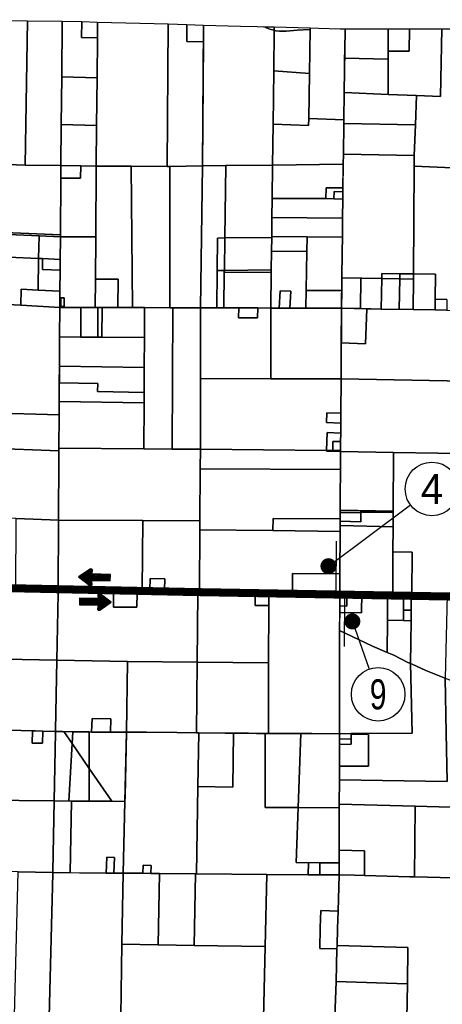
# Model space of a CAD drawing. Header units: feet. Extents: x 1267057 to 1687180, y 137439 to 673336.
# Tile 49 of 159: x 1291386 to 1299272, y 320501 to 338889. Entities that reach past the tile are written whole.
import ezdxf
from ezdxf.enums import TextEntityAlignment as Align

# ---------------------------------------------------------------- set-up
doc = ezdxf.new("R2010")
doc.units = ezdxf.units.FT
doc.header["$MEASUREMENT"] = 0
doc.linetypes.add('F', pattern=[0.15, 0.1, -0.05])
for name, color, linetype in [('CL-TICK-PI', 1, 'Continuous'), ('County_Land_Parcels_IDHS_', 247, 'Continuous'), ('SHEET', 4, 'Continuous'), ('SIGN', 9, 'Continuous')]:
    doc.layers.add(name, color=color, linetype=linetype)
doc.styles.get("Standard").update_dxf_attribs({"font": 'font31.shx'})

# ---------------------------------------------------------------- blocks, each defined once
blk = doc.blocks.new('370')
at = {"color": 0, "linetype": 'ByBlock'}
for p, q in [((0, 0.1001), (0, -0.1001)), ((0, 0), (0.063, 0))]:
    blk.add_line(p, q, dxfattribs=at)
blk = doc.blocks.new('*X15')
at = {"color": 0}
for p, q in [((1.557, 2.675), (1.635, 2.675)), ((1.575, 2.688), (1.636, 2.688)), ((1.592, 2.7), (1.63, 2.7)), ((1.42, 2.575), (1.923, 2.575)), ((1.434, 2.562), (1.923, 2.562)), ((1.437, 2.587), (1.923, 2.587)), ((1.451, 2.55), (1.923, 2.55)), ((1.454, 2.6), (1.923, 2.6)), ((1.469, 2.538), (1.923, 2.538)), ((1.471, 2.612), (1.923, 2.612)), ((1.486, 2.525), (1.923, 2.525)), ((1.488, 2.625), (1.923, 2.625)), ((1.503, 2.513), (1.627, 2.513)), ((1.506, 2.638), (1.627, 2.638)), ((1.523, 2.65), (1.63, 2.65)), ((1.54, 2.663), (1.633, 2.663)), ((1.52, 2.5), (1.629, 2.5)), ((1.538, 2.487), (1.632, 2.487)), ((1.555, 2.475), (1.635, 2.475)), ((1.572, 2.462), (1.637, 2.462)), ((1.589, 2.45), (1.632, 2.45))]:
    blk.add_line(p, q, dxfattribs=at)
blk = doc.blocks.new('arrow')
at = {"layer": 'SIGN', "color": 6}
for points in [[(1332292, 287632), (1332232, 287649, 0.691214), (1332199, 287605), (1332339, 287387), (1332503, 287588, 0.691214), (1332475, 287636), (1332413, 287625), (1332433, 287975), (1332311, 287981)], [(1332877, 287734), (1332937, 287718, 0.691214), (1332970, 287762), (1332829, 287979), (1332666, 287778, 0.691214), (1332694, 287731), (1332755, 287741), (1332736, 287392), (1332858, 287385)]]:
    blk.add_lwpolyline(points, format="xyb", close=True, dxfattribs=at)
for p, xscale, yscale, zscale, rotation in [((1335261, 285564), 1171.875000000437, 1171.875000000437, 1171.875000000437, 86.8866288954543), ((1329908, 289802), 1171.875000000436, 1171.875000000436, 1171.875000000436, 266.8866288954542)]:
    blk.add_blockref('*X15', p, dxfattribs=dict(at, xscale=xscale, yscale=yscale, zscale=zscale, rotation=rotation))

msp = doc.modelspace()

# ---------------------------------------------------------------- linework, layer by layer
at = {"layer": 'CL-TICK-PI', "linetype": 'F', "const_width": 150, "flags": 128}
msp.add_lwpolyline([(1278726, 291441), (1278739, 292634), (1278808, 296860), (1278600, 297875), (1278338, 299105), (1278377, 299577), (1278522, 300170), (1278571, 300614), (1278640, 301882), (1278871, 311352), (1279266, 312724), (1280580, 317679), (1282289, 323400), (1282390, 323709), (1282544, 324030), (1282725, 324283), (1283316, 324565), (1283545, 324920), (1283560, 325733), (1283573, 327065), (1283549, 327583), (1283633, 328034), (1283710, 328291), (1286625, 328350), (1290460, 328288), (1294648, 328200), (1301632, 328078), (1305763, 328102), (1312042, 328020), (1318210, 327795), (1324062, 327717), (1326180, 327672), (1326669, 327727), (1326991, 327860), (1327316, 328079), (1327717, 328368), (1328057, 328647), (1328548, 328738), (1328767, 328730), (1328918, 328737), (1333724, 328617), (1333479, 321499), (1333267, 311918), (1333096, 304581), (1332834, 295133), (1332705, 292167), (1332522, 285003), (1332461, 283691), (1332481, 282511), (1332542, 282168), (1333163, 281444), (1333605, 281069), (1334712, 280781), (1334643, 280489), (1334608, 280252), (1334601, 280141)], dxfattribs=at)
at = {"layer": 'County_Land_Parcels_IDHS_'}
for points in [[(1291490, 336170), (1290829, 336197), (1289562, 336249), (1289569, 338889), (1291532, 338870), (1291490, 336170)], [(1292169, 337822), (1292161, 336934), (1292155, 336164), (1291490, 336170), (1291532, 338870), (1292177, 338864), (1292169, 337822)], [(1292835, 338550), (1292829, 337804), (1292169, 337822), (1292177, 338864), (1292543, 338853), (1292541, 338558), (1292835, 338550)], [(1292835, 338550), (1292541, 338558), (1292543, 338853), (1292837, 338845), (1292835, 338550)], [(1294135, 336150), (1293465, 336152), (1292815, 336155), (1292821, 336915), (1292829, 337804), (1292835, 338550), (1292837, 338845), (1294157, 338809), (1294135, 336150)], [(1294814, 338476), (1294800, 336158), (1294185, 336150), (1294135, 336150), (1294157, 338809), (1294502, 338799), (1294503, 338485), (1294814, 338476)], [(1294814, 338476), (1294503, 338485), (1294502, 338799), (1294816, 338790), (1294814, 338476)], [(1296137, 338691), (1296127, 337936), (1296115, 336938), (1296105, 336175), (1295230, 336164), (1294800, 336158), (1294816, 338790), (1295508, 338771), (1295816, 338763), (1295943, 338759), (1295970, 338747), (1295993, 338737), (1296023, 338724), (1296053, 338713), (1296076, 338707), (1296137, 338691)], [(1296137, 338691), (1296076, 338707), (1296053, 338713), (1296023, 338724), (1295993, 338737), (1295970, 338747), (1295943, 338759), (1295998, 338758), (1296137, 338754), (1296137, 338691)], [(1296804, 338705), (1296791, 338705), (1296564, 338692), (1296360, 338675), (1296234, 338673), (1296168, 338683), (1296137, 338691), (1296137, 338754), (1296805, 338735), (1296804, 338705)], [(1297442, 337527), (1297436, 337022), (1296784, 337047), (1296794, 337886), (1296804, 338705), (1296805, 338735), (1296964, 338731), (1297366, 338720), (1297446, 338717), (1297457, 338717), (1297452, 338304), (1297447, 337948), (1297442, 337527)], [(1298265, 338154), (1297450, 338169), (1297452, 338304), (1297457, 338717), (1297707, 338717), (1297958, 338717), (1298113, 338717), (1298264, 338717), (1298265, 338304), (1298265, 338154)], [(1298265, 338304), (1298264, 338717), (1298661, 338717), (1298656, 338304), (1298265, 338304)], [(1298791, 337475), (1298265, 337495), (1298265, 338304), (1298656, 338304), (1298661, 338717), (1299261, 338717), (1299240, 337457), (1298791, 337475)], [(1296794, 337886), (1296127, 337936), (1296137, 338691), (1296168, 338683), (1296234, 338673), (1296360, 338675), (1296564, 338692), (1296791, 338705), (1296804, 338705), (1296794, 337886)], [(1297450, 338169), (1298265, 338154), (1298265, 337495), (1297448, 337527), (1297442, 337527), (1297447, 337948), (1297450, 338169)], [(1292821, 336915), (1292161, 336934), (1292169, 337822), (1292829, 337804), (1292821, 336915)], [(1296794, 337886), (1296784, 337047), (1296778, 336913), (1296115, 336938), (1296127, 337936), (1296794, 337886)], [(1298265, 337495), (1298791, 337475), (1298770, 336927), (1297435, 336952), (1297436, 337022), (1297442, 337527), (1297448, 337527), (1298265, 337495)], [(1292815, 336155), (1292524, 336159), (1292155, 336164), (1292161, 336934), (1292821, 336915), (1292815, 336155)], [(1297435, 336952), (1297427, 336377), (1297425, 336192), (1296105, 336175), (1296115, 336938), (1296778, 336913), (1296784, 337047), (1297436, 337022), (1297435, 336952)], [(1298747, 336353), (1297427, 336377), (1297435, 336952), (1298770, 336927), (1298747, 336353)], [(1298746, 336155), (1298735, 334140), (1298144, 334147), (1298143, 334054), (1297398, 334067), (1297404, 334550), (1297408, 334827), (1297412, 335184), (1297417, 335540), (1297418, 335672), (1297425, 336192), (1297427, 336377), (1298747, 336353), (1298746, 336155)], [(1290829, 336197), (1290811, 334925), (1292145, 334874), (1292144, 334837), (1291746, 334854), (1291175, 334879), (1290509, 334932), (1289550, 334974), (1289562, 336249), (1290829, 336197)], [(1292153, 335929), (1292145, 334874), (1290811, 334925), (1290829, 336197), (1291490, 336170), (1292155, 336164), (1292153, 335929)], [(1292804, 334835), (1292144, 334837), (1292144, 334837), (1292145, 334874), (1292153, 335929), (1292520, 335927), (1292524, 336159), (1292815, 336155), (1292804, 334835)], [(1292153, 335929), (1292155, 336164), (1292524, 336159), (1292520, 335927), (1292153, 335929)], [(1293488, 333513), (1293218, 333513), (1293223, 334043), (1292798, 334045), (1292804, 334835), (1292815, 336155), (1293465, 336152), (1293488, 333513)], [(1294188, 333510), (1293717, 333512), (1293488, 333513), (1293465, 336152), (1294135, 336150), (1294185, 336150), (1294188, 333510)], [(1294758, 333508), (1294245, 333510), (1294188, 333510), (1294185, 336150), (1294800, 336158), (1294758, 333508)], [(1295213, 334813), (1295080, 334812), (1295072, 334206), (1295063, 333508), (1294758, 333508), (1294800, 336158), (1295230, 336164), (1295213, 334813)], [(1296097, 335549), (1296093, 335195), (1296088, 334841), (1296088, 334820), (1295213, 334813), (1295230, 336164), (1296105, 336175), (1296097, 335549)], [(1297419, 335746), (1297106, 335746), (1297101, 335547), (1296097, 335549), (1296105, 336175), (1297425, 336192), (1297419, 335746)], [(1297101, 335547), (1297106, 335746), (1297419, 335746), (1297418, 335672), (1297254, 335678), (1297249, 335546), (1297101, 335547)], [(1297417, 335540), (1297249, 335546), (1297254, 335678), (1297418, 335672), (1297417, 335540)], [(1297412, 335184), (1296093, 335195), (1296097, 335549), (1297249, 335546), (1297417, 335540), (1297412, 335184)], [(1297408, 334827), (1296751, 334834), (1296088, 334841), (1296093, 335195), (1297412, 335184), (1297408, 334827)], [(1291746, 334854), (1291739, 334431), (1291169, 334455), (1291175, 334879), (1291746, 334854)], [(1292144, 334837), (1292144, 334837), (1292144, 334817), (1292141, 334413), (1291814, 334427), (1291739, 334431), (1291746, 334854), (1292144, 334837)], [(1292798, 334045), (1292793, 333515), (1292528, 333516), (1292133, 333517), (1292136, 333817), (1292139, 334213), (1292141, 334413), (1292144, 334817), (1292144, 334837), (1292804, 334835), (1292798, 334045)], [(1295205, 334207), (1295072, 334206), (1295080, 334812), (1295213, 334813), (1295205, 334207)], [(1296084, 334564), (1296080, 334215), (1295205, 334207), (1295213, 334813), (1296088, 334820), (1296084, 334564)], [(1296746, 334557), (1296084, 334564), (1296088, 334820), (1296088, 334841), (1296751, 334834), (1296746, 334557)], [(1297395, 333832), (1296733, 333834), (1296746, 334557), (1296751, 334834), (1297408, 334827), (1297404, 334550), (1297398, 334067), (1297395, 333832)], [(1296429, 333503), (1296446, 333821), (1296246, 333828), (1296228, 333504), (1296071, 333504), (1296079, 334171), (1296080, 334215), (1296084, 334564), (1296746, 334557), (1296727, 333502), (1296429, 333503)], [(1291739, 334431), (1291729, 333839), (1291411, 333856), (1291409, 333556), (1291157, 333570), (1291163, 333991), (1291169, 334455), (1291739, 334431)], [(1291814, 334427), (1291814, 334227), (1292139, 334213), (1292136, 333817), (1291729, 333839), (1291739, 334431), (1291814, 334427)], [(1292141, 334413), (1292139, 334213), (1291814, 334227), (1291814, 334427), (1292141, 334413)], [(1295204, 334172), (1295196, 333507), (1295063, 333508), (1295072, 334206), (1295205, 334207), (1295204, 334172)], [(1296071, 333504), (1295831, 333505), (1295476, 333506), (1295196, 333507), (1295204, 334172), (1296079, 334171), (1296071, 333504)], [(1296079, 334171), (1295204, 334172), (1295205, 334207), (1296080, 334215), (1296079, 334171)], [(1298479, 334047), (1298143, 334054), (1298144, 334147), (1298480, 334143), (1298479, 334047)], [(1298479, 334047), (1298480, 334143), (1298735, 334140), (1298735, 334140), (1298734, 334043), (1298479, 334047)], [(1299142, 333670), (1299141, 333468), (1298728, 333475), (1298734, 334043), (1298735, 334140), (1299146, 334135), (1299142, 333670)], [(1293218, 333513), (1292923, 333514), (1292844, 333515), (1292793, 333515), (1292798, 334045), (1293223, 334043), (1293218, 333513)], [(1297744, 333494), (1297391, 333500), (1297398, 334067), (1297754, 334061), (1297744, 333494)], [(1297744, 333494), (1297754, 334061), (1298143, 334054), (1298134, 333486), (1297744, 333494)], [(1298464, 333480), (1298134, 333486), (1298143, 334054), (1298479, 334047), (1298470, 333485), (1298464, 333480)], [(1298464, 333480), (1298470, 333485), (1298479, 334047), (1298734, 334043), (1298728, 333475), (1298464, 333480)], [(1291729, 333839), (1292136, 333817), (1292133, 333517), (1291409, 333556), (1291411, 333856), (1291729, 333839)], [(1296429, 333503), (1296228, 333504), (1296246, 333828), (1296446, 333821), (1296429, 333503)], [(1296733, 333834), (1297395, 333832), (1297391, 333500), (1296727, 333502), (1296733, 333834)], [(1290950, 333581), (1291157, 333570), (1291409, 333556), (1292133, 333517), (1292130, 332967), (1292127, 332417), (1292123, 331757), (1292123, 331614), (1292122, 331510), (1290803, 331550), (1290805, 331946), (1290815, 333589), (1290950, 333581)], [(1292214, 333536), (1292154, 333537), (1292156, 333697), (1292216, 333696), (1292214, 333536)], [(1292214, 333536), (1292216, 333696), (1292156, 333697), (1292154, 333537), (1292214, 333536)], [(1299355, 333464), (1299141, 333468), (1299142, 333670), (1299356, 333666), (1299355, 333464)], [(1292525, 332963), (1292130, 332967), (1292133, 333517), (1292528, 333516), (1292525, 332963)], [(1292841, 332960), (1292525, 332963), (1292528, 333516), (1292793, 333515), (1292844, 333515), (1292841, 332960)], [(1292918, 332959), (1292841, 332960), (1292844, 333515), (1292923, 333514), (1292918, 332959)], [(1293714, 332952), (1292918, 332959), (1292923, 333514), (1293218, 333513), (1293488, 333513), (1293717, 333512), (1293714, 332952)], [(1294230, 330871), (1293702, 330875), (1293707, 331732), (1293711, 332392), (1293714, 332952), (1293717, 333512), (1294188, 333510), (1294245, 333510), (1294230, 330871)], [(1294758, 332188), (1294758, 330868), (1294230, 330871), (1294245, 333510), (1294758, 333508), (1294758, 332188)], [(1296070, 332184), (1294758, 332188), (1294758, 333508), (1295063, 333508), (1295196, 333507), (1295476, 333506), (1295469, 333322), (1295824, 333321), (1295831, 333505), (1296071, 333504), (1296070, 332184)], [(1295476, 333506), (1295831, 333505), (1295824, 333321), (1295469, 333322), (1295476, 333506)], [(1297383, 332180), (1296070, 332184), (1296071, 333504), (1296727, 333502), (1297391, 333500), (1297383, 332180)], [(1297387, 332855), (1297840, 332834), (1297863, 333491), (1298134, 333486), (1298728, 333475), (1299141, 333468), (1299355, 333464), (1299525, 333461), (1299819, 333455), (1300031, 333452), (1300022, 332132), (1297383, 332180), (1297387, 332855)], [(1297387, 332855), (1297391, 333500), (1297863, 333491), (1297840, 332834), (1297387, 332855)], [(1293711, 332392), (1292127, 332417), (1292130, 332967), (1292525, 332963), (1292841, 332960), (1292918, 332959), (1293714, 332952), (1293711, 332392)], [(1293708, 331928), (1292840, 331943), (1292844, 332098), (1292125, 332110), (1292127, 332417), (1293711, 332392), (1293708, 331928)], [(1293708, 331928), (1293707, 331732), (1292123, 331757), (1292125, 332110), (1292844, 332098), (1292840, 331943), (1293708, 331928)], [(1297379, 331538), (1297117, 331548), (1297110, 331368), (1297378, 331357), (1297376, 331170), (1297125, 331180), (1297113, 330844), (1294758, 330868), (1294758, 332188), (1296070, 332184), (1297383, 332180), (1297379, 331538)], [(1300014, 330782), (1298364, 330808), (1297374, 330823), (1297374, 330841), (1297375, 331011), (1297376, 331170), (1297378, 331357), (1297378, 331415), (1297379, 331538), (1297383, 332180), (1300022, 332132), (1300014, 330782)], [(1293702, 330875), (1292118, 330885), (1292122, 331510), (1292123, 331614), (1292123, 331757), (1293707, 331732), (1293702, 330875)], [(1292118, 330885), (1292118, 330840), (1290799, 330890), (1290803, 331550), (1292122, 331510), (1292118, 330885)], [(1297378, 331357), (1297110, 331368), (1297117, 331548), (1297379, 331538), (1297378, 331415), (1297378, 331357)], [(1297375, 331011), (1297232, 331013), (1297231, 330843), (1297113, 330844), (1297125, 331180), (1297376, 331170), (1297375, 331011)], [(1297374, 330841), (1297231, 330843), (1297232, 331013), (1297375, 331011), (1297374, 330841)], [(1292111, 329545), (1291319, 329574), (1289444, 329643), (1289445, 329688), (1289440, 329859), (1289459, 330941), (1290304, 330909), (1290799, 330890), (1292118, 330840), (1292117, 330723), (1292111, 329545)], [(1294755, 330503), (1294746, 329528), (1293681, 329535), (1292111, 329545), (1292117, 330723), (1292118, 330840), (1292118, 330885), (1293702, 330875), (1294230, 330871), (1294758, 330868), (1294755, 330503)], [(1297374, 330823), (1297372, 330488), (1294755, 330503), (1294758, 330868), (1297113, 330844), (1297112, 330833), (1297374, 330823)], [(1297374, 330823), (1297112, 330833), (1297113, 330844), (1297231, 330843), (1297374, 330841), (1297374, 330823)], [(1298357, 329710), (1297367, 329731), (1297369, 329979), (1297372, 330488), (1297374, 330823), (1298364, 330808), (1298357, 329710)], [(1299997, 328135), (1299808, 328139), (1299604, 328143), (1299366, 328148), (1298706, 328162), (1298711, 328942), (1298352, 328949), (1298355, 329420), (1298357, 329710), (1298364, 330808), (1300014, 330782), (1299997, 328135)], [(1297367, 329731), (1297366, 329567), (1296117, 329571), (1296111, 329347), (1294745, 329363), (1294746, 329528), (1294755, 330503), (1297372, 330488), (1297369, 329979), (1297367, 329731)], [(1297753, 329685), (1297367, 329683), (1297367, 329731), (1297753, 329723), (1297753, 329691), (1297753, 329685)], [(1297753, 329691), (1297753, 329723), (1298357, 329710), (1298357, 329695), (1297753, 329691)], [(1292103, 328225), (1291311, 328246), (1291319, 329574), (1292111, 329545), (1292103, 328225)], [(1293673, 328245), (1293673, 328215), (1293577, 328215), (1293138, 328218), (1292103, 328225), (1292111, 329545), (1293681, 329535), (1293673, 328245)], [(1294745, 329363), (1294738, 328239), (1294086, 328243), (1294094, 328445), (1293822, 328456), (1293814, 328244), (1293673, 328245), (1293681, 329535), (1294746, 329528), (1294745, 329363)], [(1297365, 329441), (1297365, 329333), (1296111, 329347), (1296117, 329571), (1297366, 329567), (1297365, 329441)], [(1297366, 329521), (1297754, 329513), (1297753, 329691), (1298357, 329695), (1298355, 329420), (1297365, 329441), (1297366, 329521)], [(1297367, 329683), (1297753, 329685), (1297754, 329513), (1297366, 329521), (1297366, 329567), (1297367, 329683)], [(1297360, 328543), (1296477, 328549), (1296475, 328197), (1296033, 328200), (1295783, 328201), (1295005, 328206), (1295005, 328237), (1294738, 328239), (1294745, 329363), (1296111, 329347), (1297365, 329333), (1297360, 328543)], [(1298352, 328949), (1298347, 328170), (1298263, 328172), (1298250, 328172), (1297358, 328191), (1297360, 328543), (1297365, 329333), (1297365, 329441), (1298355, 329420), (1298352, 328949)], [(1298706, 328162), (1298693, 328163), (1298563, 328165), (1298550, 328166), (1298347, 328170), (1298352, 328949), (1298711, 328942), (1298706, 328162)], [(1294086, 328243), (1293814, 328244), (1293822, 328456), (1294094, 328445), (1294086, 328243)], [(1297358, 328191), (1296475, 328197), (1296477, 328549), (1297360, 328543), (1297358, 328191)], [(1292079, 326925), (1290776, 326951), (1290784, 328261), (1291311, 328246), (1292103, 328225), (1292102, 328175), (1292079, 326925)], [(1295005, 328206), (1294997, 328206), (1294738, 328208), (1294730, 328208), (1294713, 328208), (1294085, 328212), (1293813, 328214), (1293673, 328215), (1293673, 328245), (1293814, 328244), (1294086, 328243), (1294738, 328239), (1295005, 328237), (1295005, 328206)], [(1294700, 326888), (1293400, 326906), (1292079, 326925), (1292102, 328175), (1292103, 328225), (1293138, 328218), (1293134, 327918), (1293573, 327915), (1293577, 328186), (1294712, 328179), (1294700, 326888)], [(1293577, 328186), (1293573, 327915), (1293134, 327918), (1293138, 328218), (1293577, 328215), (1293577, 328215), (1293577, 328186)], [(1294712, 328179), (1293577, 328186), (1293577, 328215), (1293577, 328215), (1293673, 328215), (1293813, 328214), (1294085, 328212), (1294713, 328208), (1294730, 328208), (1294738, 328208), (1294997, 328206), (1294997, 328177), (1294712, 328179)], [(1296032, 327950), (1296030, 326880), (1294700, 326888), (1294712, 328179), (1294997, 328177), (1294997, 328206), (1295005, 328206), (1295783, 328201), (1295782, 327951), (1296032, 327950)], [(1296032, 327950), (1295782, 327951), (1295783, 328201), (1296033, 328200), (1296032, 327950)], [(1297357, 328141), (1297357, 327941), (1297356, 327485), (1297353, 325555), (1296840, 325556), (1296028, 325560), (1296030, 326880), (1296032, 327950), (1296033, 328200), (1296475, 328197), (1297358, 328191), (1297357, 328141)], [(1297357, 327819), (1297767, 327812), (1297769, 328182), (1298250, 328172), (1298251, 327672), (1298242, 327073), (1297972, 327192), (1297708, 327317), (1297356, 327485), (1297357, 327819)], [(1297357, 327819), (1297357, 327941), (1297489, 327938), (1297489, 328140), (1297357, 328141), (1297358, 328191), (1297769, 328182), (1297767, 327812), (1297357, 327819)], [(1297357, 327941), (1297357, 328141), (1297489, 328140), (1297489, 327938), (1297357, 327941)], [(1298551, 327862), (1298551, 327666), (1298251, 327672), (1298250, 328172), (1298263, 328172), (1298347, 328170), (1298550, 328166), (1298551, 327862)], [(1298694, 327859), (1298551, 327862), (1298550, 328166), (1298563, 328165), (1298693, 328163), (1298694, 327859)], [(1299325, 326593), (1299310, 326598), (1298964, 326735), (1298709, 326851), (1298680, 326864), (1298694, 327663), (1298694, 327859), (1298693, 328163), (1298706, 328162), (1299366, 328148), (1299325, 326593)], [(1298694, 327663), (1298551, 327666), (1298551, 327862), (1298694, 327859), (1298694, 327663)], [(1298680, 326864), (1298629, 326887), (1298365, 327019), (1298242, 327073), (1298251, 327672), (1298551, 327666), (1298694, 327663), (1298680, 326864)], [(1298242, 327073), (1298365, 327019), (1298629, 326887), (1298680, 326864), (1298713, 325564), (1297571, 325557), (1297353, 325555), (1297356, 327485), (1297708, 327317), (1297972, 327192), (1298242, 327073)], [(1292054, 325598), (1291819, 325603), (1291677, 325606), (1291627, 325607), (1291204, 325618), (1290776, 325627), (1290712, 325628), (1290242, 325644), (1290076, 325648), (1290099, 326964), (1290776, 326951), (1292079, 326925), (1292054, 325618), (1292054, 325598)], [(1293378, 325582), (1293078, 325583), (1293088, 325833), (1292738, 325836), (1292728, 325586), (1292684, 325587), (1292449, 325589), (1292185, 325595), (1292054, 325598), (1292054, 325618), (1292079, 326925), (1293400, 326906), (1293378, 325582)], [(1294688, 325571), (1294316, 325576), (1293751, 325582), (1293378, 325582), (1293400, 326906), (1294700, 326888), (1294688, 325571)], [(1296028, 325560), (1295968, 325560), (1295803, 325561), (1295658, 325562), (1295378, 325564), (1295220, 325564), (1294728, 325571), (1294717, 325571), (1294688, 325571), (1294700, 326888), (1296030, 326880), (1296028, 325560)], [(1299325, 326593), (1299344, 325568), (1299361, 324661), (1297351, 324694), (1297352, 324950), (1297893, 324950), (1297895, 325540), (1297571, 325548), (1297571, 325557), (1298713, 325564), (1298680, 326864), (1298709, 326851), (1298964, 326735), (1299310, 326598), (1299325, 326593)], [(1300018, 326319), (1300127, 326273), (1300287, 326169), (1300335, 325956), (1300297, 325656), (1300237, 325277), (1300143, 324824), (1300151, 324597), (1300091, 324513), (1300087, 324167), (1298768, 324201), (1297350, 324237), (1297351, 324694), (1299361, 324661), (1299344, 325568), (1299325, 326593), (1299786, 326416), (1300018, 326319)], [(1293078, 325583), (1293026, 325583), (1292728, 325586), (1292738, 325836), (1293088, 325833), (1293078, 325583)], [(1292029, 324298), (1290707, 324316), (1290776, 325627), (1291204, 325618), (1291627, 325607), (1291618, 325381), (1291811, 325377), (1291819, 325603), (1292054, 325598), (1292053, 325578), (1292029, 324298)], [(1291627, 325607), (1291677, 325606), (1291819, 325603), (1291811, 325377), (1291618, 325381), (1291627, 325607)], [(1292364, 325370), (1292301, 324296), (1292029, 324298), (1292053, 325578), (1292054, 325598), (1292185, 325595), (1292210, 325594), (1292364, 325370)], [(1292210, 325594), (1292377, 325591), (1292364, 325370), (1292210, 325594)], [(1292681, 324906), (1292364, 325370), (1292377, 325591), (1292449, 325589), (1292523, 325588), (1292684, 325587), (1292683, 325355), (1292681, 324906)], [(1293102, 324292), (1292681, 324906), (1292683, 325355), (1292684, 325587), (1292728, 325586), (1293026, 325583), (1293078, 325583), (1293378, 325582), (1293351, 324379), (1293349, 324290), (1293102, 324292)], [(1294713, 324566), (1294687, 322939), (1294669, 322939), (1293994, 322945), (1293830, 322946), (1293836, 323094), (1293689, 323100), (1293683, 322948), (1293319, 322951), (1293349, 324290), (1293378, 325582), (1293751, 325582), (1294316, 325576), (1294688, 325571), (1294717, 325571), (1294728, 325571), (1294713, 324566)], [(1296583, 324174), (1296548, 323148), (1296773, 323140), (1296772, 322922), (1295998, 322928), (1294687, 322939), (1294713, 324566), (1295363, 324559), (1295378, 325564), (1295658, 325562), (1295803, 325561), (1295968, 325560), (1295966, 324176), (1296583, 324174)], [(1294713, 324566), (1294728, 325571), (1295220, 325564), (1295378, 325564), (1295363, 324559), (1294713, 324566)], [(1296583, 324174), (1295966, 324176), (1295968, 325560), (1296028, 325560), (1296630, 325557), (1296583, 324174)], [(1296583, 324174), (1296630, 325557), (1296840, 325556), (1297353, 325555), (1297353, 325553), (1297353, 325455), (1297352, 325355), (1297352, 324950), (1297351, 324694), (1297350, 324237), (1297350, 324171), (1296583, 324174)], [(1297352, 324950), (1297352, 325355), (1297570, 325357), (1297571, 325457), (1297571, 325548), (1297895, 325540), (1297893, 324950), (1297352, 324950)], [(1297571, 325548), (1297571, 325457), (1297353, 325455), (1297353, 325553), (1297353, 325555), (1297571, 325557), (1297571, 325548)], [(1292681, 324906), (1292679, 324294), (1292301, 324296), (1292364, 325370), (1292681, 324906)], [(1297352, 325355), (1297353, 325455), (1297571, 325457), (1297570, 325357), (1297352, 325355)], [(1293102, 324292), (1292679, 324294), (1292681, 324906), (1293102, 324292)], [(1292004, 322961), (1291354, 322975), (1290664, 322990), (1290707, 324316), (1292029, 324298), (1292004, 322981), (1292004, 322961)], [(1292326, 322959), (1292004, 322961), (1292004, 322981), (1292029, 324298), (1292342, 324296), (1292353, 324296), (1292327, 322960), (1292326, 322959)], [(1292326, 322959), (1292327, 322960), (1292353, 324296), (1292679, 324294), (1293349, 324290), (1293319, 322951), (1293144, 322952), (1293156, 323243), (1293009, 323248), (1292998, 322953), (1292326, 322959)], [(1298754, 322881), (1298668, 322883), (1297822, 322905), (1297823, 323365), (1297349, 323377), (1297350, 324171), (1297350, 324237), (1298768, 324201), (1298754, 322881)], [(1300074, 322847), (1299977, 322849), (1299485, 322862), (1299473, 322862), (1298754, 322881), (1298768, 324201), (1300087, 324167), (1300074, 322847)], [(1296773, 323140), (1296548, 323148), (1296583, 324174), (1297350, 324171), (1297349, 323377), (1297349, 323177), (1297349, 323143), (1296773, 323148), (1296773, 323140)], [(1297822, 322905), (1297633, 322910), (1297348, 322917), (1297349, 323143), (1297349, 323177), (1297349, 323377), (1297823, 323365), (1297822, 322905)], [(1293144, 322952), (1292998, 322953), (1293009, 323248), (1293156, 323243), (1293144, 322952)], [(1293830, 322946), (1293683, 322948), (1293689, 323100), (1293836, 323094), (1293830, 322946)], [(1296988, 322920), (1296772, 322922), (1296773, 323148), (1296991, 323146), (1296989, 323145), (1296988, 322920)], [(1296988, 322920), (1296989, 323145), (1296991, 323146), (1297349, 323143), (1297348, 322917), (1296988, 322920)], [(1291938, 320267), (1291289, 320291), (1291354, 322975), (1292004, 322961), (1292004, 322941), (1291938, 320267)], [(1293294, 321621), (1293270, 320281), (1293258, 319631), (1291923, 319648), (1291938, 320267), (1292004, 322941), (1292004, 322961), (1292998, 322953), (1293144, 322952), (1293319, 322951), (1293294, 321621)], [(1293969, 321610), (1293294, 321621), (1293319, 322951), (1293683, 322948), (1293830, 322946), (1293994, 322945), (1293969, 321610)], [(1294644, 321600), (1293969, 321610), (1293994, 322945), (1294669, 322939), (1294644, 321600)], [(1295965, 321579), (1294644, 321600), (1294669, 322939), (1294687, 322939), (1295998, 322928), (1295965, 321579)], [(1297328, 322238), (1297008, 322250), (1296996, 321930), (1296987, 321546), (1297307, 321534), (1297289, 320928), (1297269, 320258), (1297268, 320238), (1295933, 320239), (1295965, 321579), (1295998, 322928), (1296772, 322922), (1297348, 322917), (1297328, 322238)], [(1297309, 321598), (1297307, 321534), (1296987, 321546), (1296996, 321930), (1297008, 322250), (1297328, 322238), (1297318, 321918), (1297309, 321598)], [(1295933, 320239), (1294598, 320260), (1293270, 320281), (1293294, 321621), (1293969, 321610), (1294644, 321600), (1295965, 321579), (1295933, 320239)], [(1298625, 320884), (1298608, 320884), (1297289, 320928), (1297307, 321534), (1297309, 321598), (1298628, 321564), (1298625, 320884)], [(1298610, 320229), (1297269, 320258), (1297289, 320928), (1298608, 320884), (1298625, 320884), (1298610, 320229)]]:
    msp.add_lwpolyline(points, close=True, dxfattribs=at)
for points in [[(1300031, 336097), (1298746, 336155), (1298747, 336353), (1298770, 336927), (1298791, 337475), (1299240, 337457), (1299261, 338717), (1300017, 338717)], [(1299356, 333666), (1299142, 333670), (1299146, 334135), (1298735, 334140), (1298735, 334140), (1298746, 336155), (1300031, 336097)], [(1299914, 320200), (1298610, 320229), (1298625, 320884), (1298628, 321564), (1297309, 321598), (1297318, 321918), (1297328, 322238), (1297348, 322917), (1297633, 322910), (1297822, 322905), (1298668, 322883), (1298754, 322881), (1299473, 322862)]]:
    msp.add_lwpolyline(points, dxfattribs=at)
at = {"layer": 'SHEET'}
for points in [[(1297148, 328683), (1298678, 329827)], [(1297594, 327652), (1297909, 326761)]]:
    msp.add_lwpolyline(points, dxfattribs=at)
at = {"layer": 'SHEET', "const_width": 150}
for points in [[(1297082, 328648, 1), (1297215, 328718, 1)], [(1297660, 327687, 1), (1297527, 327618, 1)]]:
    msp.add_lwpolyline(points, format="xyb", close=True, dxfattribs=at)
at = {"layer": 'SHEET'}
for centre in [(1299079, 330126), (1298075, 326290)]:
    msp.add_circle(centre, 500, dxfattribs=at)

# ---------------------------------------------------------------- block references
at = {"layer": 'SHEET', "xscale": 4687.500000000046, "yscale": 4687.500000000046, "zscale": 4687.500000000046}
for p, rotation in [((1297296, 328682), 179.6606070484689), ((1297446, 327653), 359.6606070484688)]:
    msp.add_blockref('370', p, dxfattribs=dict(at, rotation=rotation))
at = {"layer": 'SIGN', "rotation": 271.8268125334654}
msp.add_blockref('arrow', (962772, 1650983), dxfattribs=at)

# ---------------------------------------------------------------- texts
at = {"layer": 'SHEET'}
msp.add_text('4', height=562, dxfattribs=at).set_placement((1299079, 330126), align=Align.MIDDLE_CENTER)
at = {"layer": 'SHEET', "width": 0.75}
msp.add_text('9', height=562, dxfattribs=at).set_placement((1298075, 326290), align=Align.MIDDLE_CENTER)

doc.saveas('drawing.dxf')
